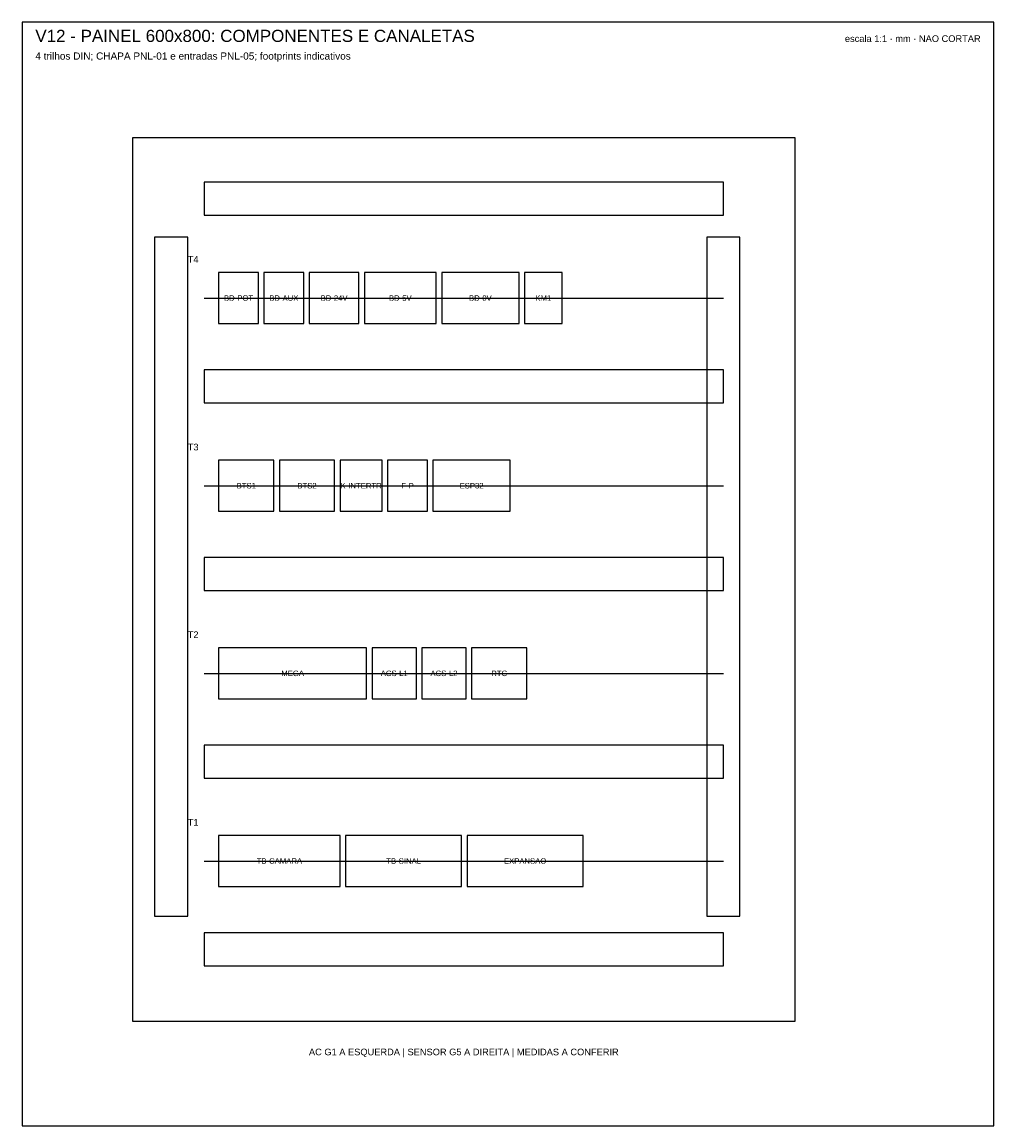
# Model space of a CAD drawing. Header units: millimetres. Extents: x 0 to 880, y 0 to 1000.
import ezdxf
from ezdxf.enums import TextEntityAlignment as Align

# ---------------------------------------------------------------- set-up
doc = ezdxf.new("R2010")
doc.units = ezdxf.units.MM
for name, color, linetype in [('CORTE', 1, 'Continuous'), ('GRAVACAO', 3, 'Continuous'), ('MOLDURA', 8, 'Continuous'), ('REF', 9, 'Continuous'), ('TEXTO', 7, 'Continuous')]:
    doc.layers.add(name, color=color, linetype=linetype)
doc.styles.add('ARIAL', font='arial.ttf')

msp = doc.modelspace()

# ---------------------------------------------------------------- linework, layer by layer
at = {"layer": 'CORTE'}
msp.add_lwpolyline([(100, 95), (700, 95), (700, 895), (100, 895)], close=True, dxfattribs=at)
at = {"layer": 'GRAVACAO'}
for p, q in [((165, 750), (635, 750)), ((165, 580), (635, 580)), ((165, 410), (635, 410)), ((165, 240), (635, 240))]:
    msp.add_line(p, q, dxfattribs=at)
for points in [[(165, 825), (635, 825), (635, 855), (165, 855)], [(120, 190), (150, 190), (150, 805), (120, 805)], [(620, 190), (650, 190), (650, 805), (620, 805)], [(165, 655), (635, 655), (635, 685), (165, 685)], [(165, 485), (635, 485), (635, 515), (165, 515)], [(165, 315), (635, 315), (635, 345), (165, 345)], [(165, 145), (635, 145), (635, 175), (165, 175)]]:
    msp.add_lwpolyline(points, close=True, dxfattribs=at)
at = {"layer": 'MOLDURA'}
msp.add_lwpolyline([(0, 0), (880, 0), (880, 1000), (0, 1000)], close=True, dxfattribs=at)
at = {"layer": 'REF'}
for points in [[(178, 727), (214, 727), (214, 773), (178, 773)], [(219, 727), (255, 727), (255, 773), (219, 773)], [(260, 727), (305, 727), (305, 773), (260, 773)], [(310, 727), (375, 727), (375, 773), (310, 773)], [(380, 727), (450, 727), (450, 773), (380, 773)], [(455, 727), (489, 727), (489, 773), (455, 773)], [(178, 557), (228, 557), (228, 603), (178, 603)], [(233, 557), (283, 557), (283, 603), (233, 603)], [(288, 557), (326, 557), (326, 603), (288, 603)], [(331, 557), (367, 557), (367, 603), (331, 603)], [(372, 557), (442, 557), (442, 603), (372, 603)], [(178, 387), (312, 387), (312, 433), (178, 433)], [(317, 387), (357, 387), (357, 433), (317, 433)], [(362, 387), (402, 387), (402, 433), (362, 433)], [(407, 387), (457, 387), (457, 433), (407, 433)], [(178, 217), (288, 217), (288, 263), (178, 263)], [(293, 217), (398, 217), (398, 263), (293, 263)], [(403, 217), (508, 217), (508, 263), (403, 263)]]:
    msp.add_lwpolyline(points, close=True, dxfattribs=at)

# ---------------------------------------------------------------- texts
at = {"layer": 'TEXTO', "style": 'ARIAL'}
for s, height, p in [('V12 - PAINEL 600x800: COMPONENTES E CANALETAS', 11, (12, 982)), ('4 trilhos DIN; CHAPA PNL-01 e entradas PNL-05; footprints indicativos', 6.5, (12, 966)), ('T4', 6, (150, 782)), ('T3', 6, (150, 612)), ('T2', 6, (150, 442)), ('T1', 6, (150, 272))]:
    msp.add_text(s, height=height, dxfattribs=at).set_placement(p)
msp.add_text('escala 1:1 · mm · NAO CORTAR', height=6, dxfattribs=at).set_placement((868, 982), align=Align.RIGHT)
for s, height, p in [('BD-POT', 5, (196, 750)), ('BD-AUX', 5, (237, 750)), ('BD-24V', 5, (282.5, 750)), ('BD-5V', 5, (342.5, 750)), ('BD-0V', 5, (415, 750)), ('KM1', 5, (472, 750)), ('BTS1', 5, (203, 580)), ('BTS2', 5, (258, 580)), ('K-INTERTR', 5, (307, 580)), ('F-P', 5, (349, 580)), ('ESP32', 5, (407, 580)), ('MEGA', 5, (245, 410)), ('ACS-L1', 5, (337, 410)), ('ACS-L2', 5, (382, 410)), ('RTC', 5, (432, 410)), ('TB-CAMARA', 5, (233, 240)), ('TB-SINAL', 5, (345.5, 240)), ('EXPANSAO', 5, (455.5, 240)), ('AC G1 A ESQUERDA | SENSOR G5 A DIREITA | MEDIDAS A CONFERIR', 6, (400, 67))]:
    msp.add_text(s, height=height, dxfattribs=at).set_placement(p, align=Align.MIDDLE_CENTER)

doc.saveas('drawing.dxf')
